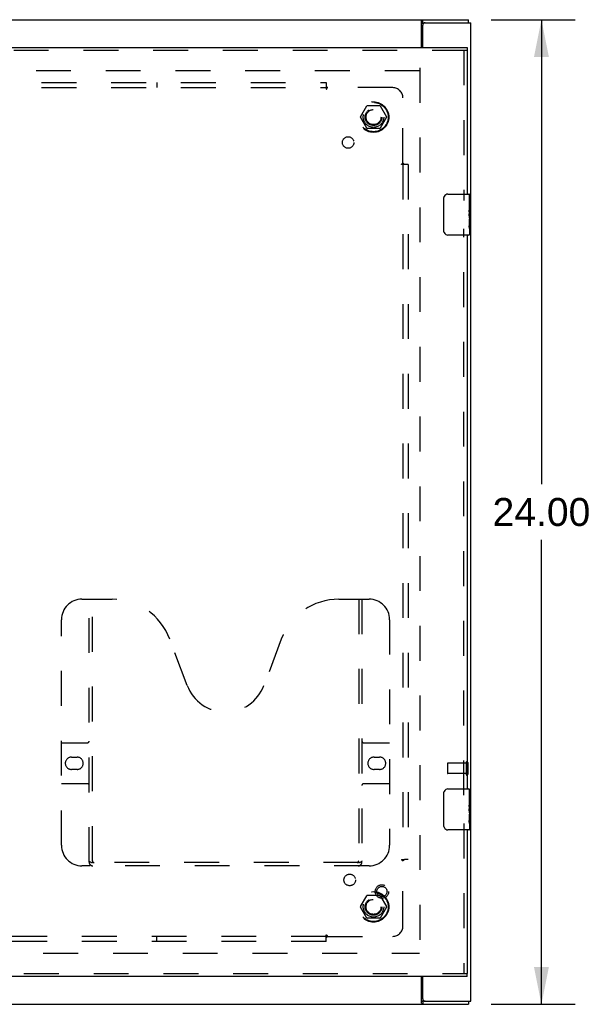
# Model space of a CAD drawing. Header units: inches. Extents: x 0 to 155, y 0 to 100.
# Tile 18 of 21: x 61 to 75, y 40 to 64. Entities that reach past the tile are written whole.
import ezdxf

# ---------------------------------------------------------------- set-up
doc = ezdxf.new("R2010")
doc.units = ezdxf.units.IN
doc.header["$LTSCALE"] = 8.5
doc.header["$MEASUREMENT"] = 0
doc.linetypes.add('HIDDEN', pattern=[0.2, 0.1, -0.1])
doc.layers.get('0').update_dxf_attribs({"linetype": 'CONTINUOUS'})
for name, color, linetype in [('DEFAULT_2', 8, 'HIDDEN'), ('DIMENSIONS', 7, 'CONTINUOUS'), ('DOOR_ASSEMBLY_RIGHT', 7, 'CONTINUOUS'), ('SUBPANEL', 7, 'CONTINUOUS')]:
    doc.layers.add(name, color=color, linetype=linetype)
doc.styles.get("Standard").update_dxf_attribs({"font": 'arial.ttf'})
doc.dimstyles.new('DIMSTYLE_1', dxfattribs={"dimtxt": 0.681818, "dimasz": 0.909091, "dimexe": 0.09, "dimexo": 0.07, "dimgap": 0.0375, "dimtad": 0, "dimtih": 1, "dimtoh": 1, "dimzin": 4, "dimdsep": 46, "dimtxsty": 'Standard', "dimblk": '_FILLED', "dimblk1": '_FILLED', "dimblk2": '_FILLED', "dimcen": 0.09, "dimadec": 3, "dimazin": 1, "dimtfac": 1, "dimtdec": 3, "dimtofl": 0, "dimtmove": 0, "dimatfit": 3, "dimldrblk": '_FILLED', "dimfxl": 0, "dimtolj": 1, "dimtzin": 4, "dimarcsym": 0})

# ---------------------------------------------------------------- blocks, each defined once
blk = doc.blocks.new('_FILLED')
at = {"color": 0, "linetype": 'ByBlock'}
blk.add_solid([(0, 0), (-1, 0.2), (-1, -0.2)], dxfattribs=at)
blk = doc.blocks.new('*D11')
at = {"layer": 'DIMENSIONS', "color": 2, "linetype": 'Continuous'}
for p, q in [((72.738, 64.238), (74.781, 64.238)), ((73.963, 64.238), (73.963, 52.92)), ((73.963, 40.238), (73.963, 51.556)), ((72.738, 40.238), (74.781, 40.238))]:
    blk.add_line(p, q, dxfattribs=at)
at = {"layer": 'DIMENSIONS', "color": 2, "linetype": 'Continuous', "xscale": 0.9090909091, "yscale": 0.9090909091, "zscale": 0.9090909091}
for p, rotation in [((73.963, 64.238), 90), ((73.963, 40.238), 270)]:
    blk.add_blockref('_FILLED', p, dxfattribs=dict(at, rotation=rotation))
at = {"layer": 'DIMENSIONS', "color": 2, "linetype": 'Continuous', "insert": (73.963, 52.579), "char_height": 0.6818, "width": 2.38256, "attachment_point": 2, "line_spacing_factor": 0.9}
blk.add_mtext('24.00', dxfattribs=at)

msp = doc.modelspace()

# ---------------------------------------------------------------- linework, layer by layer
at = {"color": 3, "linetype": 'Continuous'}
for p, q in [((24.308, 64.238), (72.182, 64.238)), ((71.043, 63.563), (71.043, 64.207)), ((71.07, 63.563), (71.07, 64.103)), ((71.13, 64.163), (72.245, 64.163)), ((72.245, 40.313), (72.245, 64.163)), ((71.043, 40.269), (71.043, 40.913)), ((71.07, 40.373), (71.07, 40.913)), ((24.308, 40.238), (72.182, 40.238)), ((71.13, 40.313), (72.245, 40.313))]:
    msp.add_line(p, q, dxfattribs=at)
at = {"color": 7, "linetype": 'Continuous'}
for p, q in [((71.068, 64.163), (71.068, 64.238)), ((71.068, 64.163), (71.13, 64.163)), ((72.182, 64.163), (72.182, 64.238)), ((71.13, 40.313), (71.068, 40.313)), ((71.068, 40.313), (71.068, 40.238)), ((72.182, 40.313), (72.182, 40.238))]:
    msp.add_line(p, q, dxfattribs=at)
at = {"color": 3, "linetype": 'Continuous'}
for points in [[(71.043, 64.207), (71.044, 64.209), (71.046, 64.211), (71.047, 64.213), (71.049, 64.215), (71.05, 64.218)], [(71.05, 64.218), (71.053, 64.223), (71.054, 64.226), (71.056, 64.228), (71.057, 64.23), (71.058, 64.232), (71.06, 64.234), (71.061, 64.235), (71.063, 64.236), (71.064, 64.237), (71.065, 64.237), (71.067, 64.238), (71.068, 64.238)], [(71.043, 40.269), (71.044, 40.267), (71.046, 40.265), (71.047, 40.262), (71.049, 40.26), (71.05, 40.257), (71.053, 40.252)], [(71.053, 40.252), (71.054, 40.25), (71.056, 40.248), (71.057, 40.246), (71.058, 40.244), (71.06, 40.242), (71.061, 40.24), (71.063, 40.239), (71.064, 40.239), (71.065, 40.238), (71.067, 40.238), (71.068, 40.238)]]:
    msp.add_lwpolyline(points, dxfattribs=at)
at = {"color": 7, "linetype": 'Continuous'}
for points in [[(71.043, 64.152), (71.044, 64.151), (71.045, 64.151), (71.046, 64.151), (71.047, 64.151), (71.049, 64.151), (71.05, 64.152), (71.052, 64.153), (71.053, 64.153), (71.054, 64.154), (71.055, 64.155), (71.057, 64.156)], [(71.057, 64.156), (71.059, 64.158), (71.06, 64.159), (71.062, 64.16), (71.063, 64.161), (71.064, 64.162), (71.065, 64.162), (71.067, 64.163), (71.068, 64.163)], [(71.043, 40.324), (71.044, 40.324), (71.045, 40.324), (71.046, 40.324), (71.047, 40.324), (71.049, 40.324), (71.05, 40.324), (71.052, 40.323), (71.053, 40.322), (71.054, 40.321), (71.055, 40.32), (71.057, 40.319), (71.059, 40.317)], [(71.059, 40.317), (71.06, 40.316), (71.062, 40.315), (71.063, 40.314), (71.064, 40.314), (71.065, 40.313), (71.067, 40.313), (71.068, 40.313)]]:
    msp.add_lwpolyline(points, dxfattribs=at)
at = {"color": 3, "linetype": 'Continuous'}
for centre, start, end in [((71.13, 64.103), 90, 180), ((71.13, 40.373), 180, 270)]:
    msp.add_arc(centre, 0.06, start, end, dxfattribs=at)
at = {"layer": 'DEFAULT_2', "color": 8, "linetype": 'HIDDEN'}
for p, q in [((70.993, 62.988), (49.92, 62.988)), ((70.995, 63.063), (70.995, 41.413)), ((69.552, 61.868), (69.707, 62.135)), ((70.024, 62.14), (69.715, 62.14)), ((70.033, 62.135), (70.187, 61.868)), ((69.707, 61.59), (69.552, 61.858)), ((70.187, 61.858), (70.033, 61.59)), ((70.024, 61.585), (69.715, 61.585)), ((71.67, 46.102), (71.67, 45.874)), ((72.127, 46.112), (71.68, 46.112)), ((72.127, 46.13), (72.127, 45.846)), ((72.17, 46.13), (72.17, 45.846)), ((72.127, 45.864), (71.68, 45.864)), ((69.552, 42.618), (69.707, 42.885)), ((70.024, 42.89), (69.715, 42.89)), ((70.033, 42.885), (70.187, 42.618)), ((69.707, 42.34), (69.552, 42.608)), ((70.187, 42.608), (70.033, 42.34)), ((70.024, 42.335), (69.715, 42.335)), ((49.92, 41.488), (70.993, 41.488))]:
    msp.add_line(p, q, dxfattribs=at)
for centre, radius in [((69.87, 61.863), 0.372), ((69.87, 61.863), 0.356), ((69.87, 61.863), 0.204), ((69.87, 61.863), 0.183), ((69.87, 42.613), 0.372), ((69.87, 42.613), 0.356), ((69.87, 42.613), 0.204), ((69.87, 42.613), 0.183)]:
    msp.add_circle(centre, radius, dxfattribs=at)
for centre, radius, start, end in [((69.715, 62.13), 0.01, 90.0113, 149.988), ((70.024, 62.13), 0.01, 30.0108, 89.9876), ((69.561, 61.863), 0.01, 150.0117, 209.9873), ((70.179, 61.863), 0.01, 330.0117, 29.9873), ((69.715, 61.595), 0.01, 210.0108, 269.9876), ((70.024, 61.595), 0.01, 270.0113, 329.988), ((71.68, 46.102), 0.01, 90, 180), ((72.148, 46.13), 0.0215, 0, 180), ((71.68, 45.874), 0.01, 180, 270), ((72.148, 45.846), 0.0215, 180, 360), ((69.715, 42.88), 0.01, 90.0113, 149.988), ((70.024, 42.88), 0.01, 30.0108, 89.9876), ((69.561, 42.613), 0.01, 150.0117, 209.9873), ((70.179, 42.613), 0.01, 330.0117, 29.9873), ((69.715, 42.345), 0.01, 210.0108, 269.9876), ((70.024, 42.345), 0.01, 270.0113, 329.988)]:
    msp.add_arc(centre, radius, start, end, dxfattribs=at)
at = {"layer": 'DOOR_ASSEMBLY_RIGHT', "color": 3, "linetype": 'Continuous'}
for p, q in [((49.45, 63.563), (72.15, 63.563)), ((72.15, 63.488), (72.15, 59.988)), ((72.15, 58.988), (72.15, 45.488)), ((72.15, 44.488), (72.15, 40.988)), ((72.15, 40.913), (49.45, 40.913))]:
    msp.add_line(p, q, dxfattribs=at)
at = {"layer": 'DOOR_ASSEMBLY_RIGHT', "color": 8, "linetype": 'HIDDEN'}
for p, q in [((72.15, 63.488), (49.45, 63.488)), ((72.075, 63.488), (72.075, 59.833)), ((72.075, 45.333), (72.075, 59.143)), ((62.763, 50.113), (63.499, 50.113)), ((62.938, 43.703), (62.938, 50.113)), ((63.018, 43.733), (63.018, 50.113)), ((69.026, 50.113), (69.763, 50.113)), ((69.508, 50.113), (69.508, 43.733)), ((69.588, 50.113), (69.588, 43.703)), ((62.263, 44.113), (62.263, 49.613)), ((70.263, 49.613), (70.263, 44.113)), ((65.326, 48.012), (64.904, 49.139)), ((67.622, 49.139), (67.199, 48.012)), ((62.263, 46.613), (62.898, 46.613)), ((69.628, 46.613), (70.263, 46.613)), ((62.507, 46.263), (62.644, 46.263)), ((69.882, 46.263), (70.019, 46.263)), ((62.644, 45.963), (62.507, 45.963)), ((70.019, 45.963), (69.882, 45.963)), ((62.898, 45.613), (62.263, 45.613)), ((70.263, 45.613), (69.628, 45.613)), ((72.075, 44.643), (72.075, 40.988)), ((69.504, 43.693), (63.021, 43.693)), ((69.763, 43.613), (62.763, 43.613)), ((49.45, 40.988), (72.15, 40.988))]:
    msp.add_line(p, q, dxfattribs=at)
at = {"layer": 'DOOR_ASSEMBLY_RIGHT', "color": 7, "linetype": 'Continuous'}
for p, q in [((72.15, 63.563), (72.15, 63.488)), ((71.585, 59.088), (71.585, 59.888)), ((71.685, 59.988), (72.195, 59.988)), ((72.21, 59.834), (72.2, 59.834)), ((72.2, 59.834), (72.2, 59.603)), ((72.21, 59.405), (72.21, 59.973)), ((72.21, 59.666), (72.2, 59.666)), ((72.21, 59.603), (72.2, 59.603)), ((72.2, 59.556), (72.2, 59.503)), ((72.21, 59.567), (72.201, 59.567)), ((72.21, 59.373), (72.2, 59.373)), ((72.2, 59.373), (72.2, 59.216)), ((72.207, 59.435), (72.21, 59.435)), ((72.21, 59.403), (72.21, 59.15)), ((72.201, 59.205), (72.21, 59.205)), ((72.21, 59.147), (72.21, 59.003)), ((72.195, 58.988), (71.685, 58.988)), ((71.585, 44.588), (71.585, 45.388)), ((71.685, 45.488), (72.195, 45.488)), ((72.21, 44.905), (72.21, 45.473)), ((72.21, 45.334), (72.2, 45.334)), ((72.2, 45.334), (72.2, 45.103)), ((72.21, 45.166), (72.2, 45.166)), ((72.21, 45.103), (72.2, 45.103)), ((72.2, 45.056), (72.2, 45.003)), ((72.21, 45.067), (72.201, 45.067)), ((72.207, 44.935), (72.21, 44.935)), ((72.21, 44.903), (72.21, 44.65)), ((72.21, 44.873), (72.2, 44.873)), ((72.2, 44.873), (72.2, 44.716)), ((72.201, 44.705), (72.21, 44.705)), ((72.21, 44.647), (72.21, 44.503)), ((72.195, 44.488), (71.685, 44.488)), ((72.15, 40.913), (72.15, 40.988))]:
    msp.add_line(p, q, dxfattribs=at)
for points in [[(71.585, 59.888), (71.585, 59.894), (71.586, 59.9), (71.587, 59.906), (71.588, 59.912), (71.59, 59.918), (71.592, 59.924)], [(72.2, 59.556), (72.201, 59.562), (72.201, 59.569), (72.202, 59.575), (72.202, 59.581), (72.203, 59.586), (72.203, 59.592)], [(72.208, 59.434), (72.204, 59.461), (72.203, 59.47), (72.202, 59.479), (72.201, 59.488), (72.201, 59.496), (72.2, 59.503)], [(72.21, 59.403), (72.21, 59.41), (72.209, 59.418), (72.209, 59.426), (72.208, 59.434)], [(71.592, 59.052), (71.59, 59.057), (71.588, 59.063), (71.587, 59.069), (71.586, 59.075), (71.585, 59.081), (71.585, 59.088)], [(72.202, 59.197), (72.201, 59.206), (72.2, 59.216)], [(72.21, 59.147), (72.21, 59.15), (72.209, 59.154), (72.209, 59.16), (72.207, 59.166), (72.206, 59.173), (72.205, 59.18), (72.203, 59.189), (72.202, 59.197)], [(71.585, 45.388), (71.585, 45.394), (71.586, 45.4), (71.587, 45.406), (71.588, 45.412), (71.59, 45.418), (71.592, 45.424)], [(72.2, 45.056), (72.201, 45.062), (72.201, 45.069), (72.202, 45.075), (72.202, 45.081), (72.203, 45.086), (72.203, 45.092)], [(72.208, 44.934), (72.204, 44.961), (72.203, 44.97), (72.202, 44.979), (72.201, 44.988), (72.201, 44.996), (72.2, 45.003)], [(72.21, 44.903), (72.21, 44.91), (72.209, 44.918), (72.209, 44.926), (72.208, 44.934)], [(72.202, 44.697), (72.201, 44.706), (72.2, 44.716)], [(72.21, 44.647), (72.21, 44.65), (72.209, 44.654), (72.209, 44.66), (72.207, 44.666), (72.206, 44.673), (72.205, 44.68), (72.203, 44.689), (72.202, 44.697)], [(71.592, 44.552), (71.59, 44.557), (71.588, 44.563), (71.587, 44.569), (71.586, 44.575), (71.585, 44.581), (71.585, 44.588)]]:
    msp.add_lwpolyline(points, dxfattribs=at)
at = {"layer": 'DOOR_ASSEMBLY_RIGHT', "color": 8, "linetype": 'HIDDEN'}
for points in [[(62.928, 43.733), (62.94, 43.724), (62.952, 43.717), (62.964, 43.71), (62.976, 43.704), (62.988, 43.699), (62.999, 43.696), (63.01, 43.694), (63.021, 43.693)], [(69.504, 43.693), (69.515, 43.694), (69.526, 43.696), (69.538, 43.699), (69.549, 43.704), (69.561, 43.71), (69.573, 43.717), (69.585, 43.724), (69.598, 43.733)]]:
    msp.add_lwpolyline(points, dxfattribs=at)
for radius in [0.164, 0.124]:
    msp.add_circle((70.075, 42.988), radius, dxfattribs=at)
at = {"layer": 'DOOR_ASSEMBLY_RIGHT', "color": 7, "linetype": 'Continuous'}
for centre, radius, start, end in [((71.685, 59.888), 0.1, 90, 158.7946), ((72.195, 59.973), 0.015, 0, 90), ((71.685, 59.088), 0.1, 201.1999, 270), ((72.195, 59.003), 0.015, 270, 360), ((71.685, 45.388), 0.1, 90, 158.7946), ((72.195, 45.473), 0.015, 0, 90), ((71.685, 44.588), 0.1, 201.1999, 270), ((72.195, 44.503), 0.015, 270, 360)]:
    msp.add_arc(centre, radius, start, end, dxfattribs=at)
at = {"layer": 'DOOR_ASSEMBLY_RIGHT', "color": 8, "linetype": 'HIDDEN'}
for centre, radius, start, end in [((62.763, 49.613), 0.5, 90, 180), ((63.499, 48.613), 1.5, 20.5519, 90), ((69.026, 48.613), 1.5, 90, 159.4481), ((69.763, 49.613), 0.5, 0, 90), ((66.263, 48.363), 1, 200.5519, 339.4481), ((62.898, 46.653), 0.04, 270, 360), ((69.628, 46.653), 0.04, 180, 270), ((62.507, 46.113), 0.15, 90, 270), ((62.644, 46.113), 0.15, 270, 90), ((69.882, 46.113), 0.15, 90, 270), ((70.019, 46.113), 0.15, 270, 90), ((62.898, 45.573), 0.04, 0, 90), ((69.628, 45.573), 0.04, 90, 180), ((62.763, 44.113), 0.5, 180, 270), ((69.763, 44.113), 0.5, 270, 360), ((63.028, 43.703), 0.09, 180, 270), ((63.058, 43.733), 0.04, 180, 270), ((69.468, 43.733), 0.04, 270, 360), ((69.498, 43.703), 0.09, 270, 360)]:
    msp.add_arc(centre, radius, start, end, dxfattribs=at)
at = {"layer": 'DOOR_ASSEMBLY_RIGHT', "color": 7, "linetype": 'Continuous'}
for centre in [(72.01, 59.57), (72.01, 45.07)]:
    msp.add_ellipse(centre, major_axis=(0.2, 0), ratio=0.432808, start_param=0, end_param=0.261817, dxfattribs=at)
at = {"layer": 'SUBPANEL', "color": 8, "linetype": 'HIDDEN'}
for p, q in [((27.776, 62.706), (68.713, 62.706)), ((64.588, 62.706), (64.588, 62.581)), ((68.713, 62.706), (68.713, 62.62)), ((27.776, 62.581), (68.713, 62.581)), ((68.713, 62.62), (68.713, 62.541)), ((70.338, 62.581), (68.749, 62.581)), ((70.588, 60.742), (70.588, 62.331)), ((70.569, 60.729), (70.575, 60.732)), ((70.603, 60.728), (70.599, 60.731)), ((70.607, 60.724), (70.603, 60.728)), ((70.627, 60.706), (70.548, 60.706)), ((70.588, 60.706), (70.588, 43.769)), ((70.713, 60.706), (70.627, 60.706)), ((70.713, 60.706), (70.713, 43.769)), ((70.548, 43.769), (70.627, 43.769)), ((70.588, 42.144), (70.588, 43.734)), ((70.713, 43.769), (70.627, 43.769)), ((68.713, 41.894), (27.776, 41.894)), ((68.713, 41.769), (27.776, 41.769)), ((64.588, 41.769), (64.588, 41.894)), ((68.713, 41.855), (68.713, 41.935)), ((68.713, 41.769), (68.713, 41.855)), ((68.73, 41.875), (68.735, 41.88)), ((68.735, 41.88), (68.738, 41.883)), ((68.736, 41.914), (68.739, 41.907)), ((68.749, 41.894), (70.338, 41.894))]:
    msp.add_line(p, q, dxfattribs=at)
for points in [[(68.713, 62.62), (68.715, 62.618), (68.716, 62.616), (68.718, 62.614), (68.719, 62.613), (68.721, 62.611), (68.722, 62.609), (68.723, 62.607), (68.725, 62.606), (68.726, 62.604), (68.728, 62.603), (68.729, 62.602), (68.73, 62.6), (68.733, 62.597)], [(68.713, 62.541), (68.715, 62.541), (68.717, 62.542), (68.718, 62.543), (68.72, 62.543), (68.721, 62.544), (68.722, 62.545), (68.724, 62.547), (68.725, 62.548), (68.727, 62.549), (68.728, 62.551), (68.729, 62.552), (68.731, 62.554), (68.732, 62.556), (68.733, 62.558), (68.734, 62.56), (68.736, 62.562), (68.739, 62.568)], [(68.733, 62.597), (68.736, 62.594), (68.738, 62.593), (68.74, 62.591), (68.742, 62.589), (68.743, 62.587), (68.745, 62.586), (68.746, 62.584), (68.748, 62.583), (68.749, 62.581)], [(68.739, 62.568), (68.741, 62.57), (68.742, 62.573), (68.744, 62.575), (68.745, 62.577), (68.746, 62.578), (68.748, 62.58), (68.749, 62.581)], [(70.548, 60.706), (70.548, 60.708), (70.549, 60.71), (70.55, 60.711), (70.55, 60.713), (70.551, 60.714), (70.552, 60.715), (70.554, 60.717), (70.555, 60.718), (70.556, 60.72), (70.558, 60.721), (70.559, 60.722), (70.561, 60.724), (70.563, 60.725), (70.565, 60.726), (70.567, 60.727), (70.569, 60.729)], [(70.575, 60.732), (70.577, 60.734), (70.579, 60.735), (70.582, 60.737), (70.583, 60.738), (70.585, 60.739), (70.587, 60.741), (70.588, 60.742)], [(70.599, 60.731), (70.598, 60.733), (70.596, 60.735), (70.594, 60.736), (70.593, 60.738), (70.591, 60.739), (70.59, 60.741), (70.588, 60.742)], [(70.627, 60.706), (70.625, 60.708), (70.623, 60.709), (70.621, 60.711), (70.619, 60.712), (70.618, 60.714), (70.616, 60.715), (70.614, 60.716), (70.613, 60.718), (70.611, 60.719), (70.61, 60.721), (70.609, 60.722), (70.607, 60.724)], [(70.548, 43.769), (70.548, 43.767), (70.549, 43.766), (70.55, 43.764), (70.55, 43.763), (70.551, 43.761), (70.552, 43.76), (70.554, 43.759), (70.555, 43.757), (70.556, 43.756), (70.558, 43.754), (70.559, 43.753), (70.561, 43.752), (70.563, 43.751), (70.565, 43.749), (70.567, 43.748), (70.569, 43.747), (70.575, 43.743)], [(70.575, 43.743), (70.577, 43.742), (70.579, 43.74), (70.582, 43.739), (70.583, 43.738), (70.585, 43.736), (70.587, 43.735), (70.588, 43.734)], [(70.604, 43.749), (70.601, 43.746), (70.599, 43.744), (70.598, 43.743), (70.596, 43.741), (70.594, 43.739), (70.593, 43.738), (70.591, 43.736), (70.59, 43.735), (70.588, 43.734)], [(70.627, 43.769), (70.625, 43.768), (70.623, 43.766), (70.621, 43.765), (70.619, 43.763), (70.618, 43.762), (70.616, 43.76), (70.614, 43.759), (70.613, 43.758), (70.611, 43.756), (70.61, 43.755), (70.609, 43.753), (70.607, 43.752), (70.604, 43.749)], [(68.713, 41.935), (68.715, 41.934), (68.717, 41.934), (68.718, 41.933), (68.72, 41.932), (68.721, 41.931), (68.722, 41.93), (68.724, 41.929), (68.725, 41.928), (68.727, 41.926), (68.728, 41.925), (68.729, 41.923), (68.731, 41.921), (68.732, 41.92), (68.733, 41.918), (68.734, 41.916), (68.736, 41.914)], [(68.713, 41.855), (68.715, 41.857), (68.716, 41.859), (68.718, 41.861), (68.719, 41.863), (68.721, 41.865), (68.722, 41.866), (68.723, 41.868), (68.725, 41.87), (68.726, 41.871), (68.728, 41.872), (68.729, 41.874), (68.73, 41.875)], [(68.738, 41.883), (68.74, 41.885), (68.742, 41.886), (68.743, 41.888), (68.745, 41.89), (68.746, 41.891), (68.748, 41.893), (68.749, 41.894)], [(68.739, 41.907), (68.741, 41.905), (68.742, 41.903), (68.744, 41.901), (68.745, 41.899), (68.746, 41.897), (68.748, 41.895), (68.749, 41.894)]]:
    msp.add_lwpolyline(points, dxfattribs=at)
for centre, radius in [((69.87, 61.863), 0.25), ((69.251, 61.244), 0.141), ((69.29, 43.268), 0.141), ((69.87, 42.613), 0.25)]:
    msp.add_circle(centre, radius, dxfattribs=at)
for centre, start, end in [((70.338, 62.331), 0, 90), ((70.338, 42.144), 270, 360)]:
    msp.add_arc(centre, 0.25, start, end, dxfattribs=at)

# ---------------------------------------------------------------- dimensions: what is measured, and where the dimension line sits
at = {"layer": 'DIMENSIONS', "color": 2, "linetype": 'Continuous'}
dim = msp.add_linear_dim(base=(73.963, 64.238), p1=(72.668, 40.238), p2=(72.668, 64.238), angle=90, dimstyle='DIMSTYLE_1', dxfattribs=at)
dim.commit()
dim.dimension.update_dxf_attribs({"geometry": '*D11', "text_midpoint": (73.954, 52.234), "dimtype": 160})

doc.saveas('drawing.dxf')
